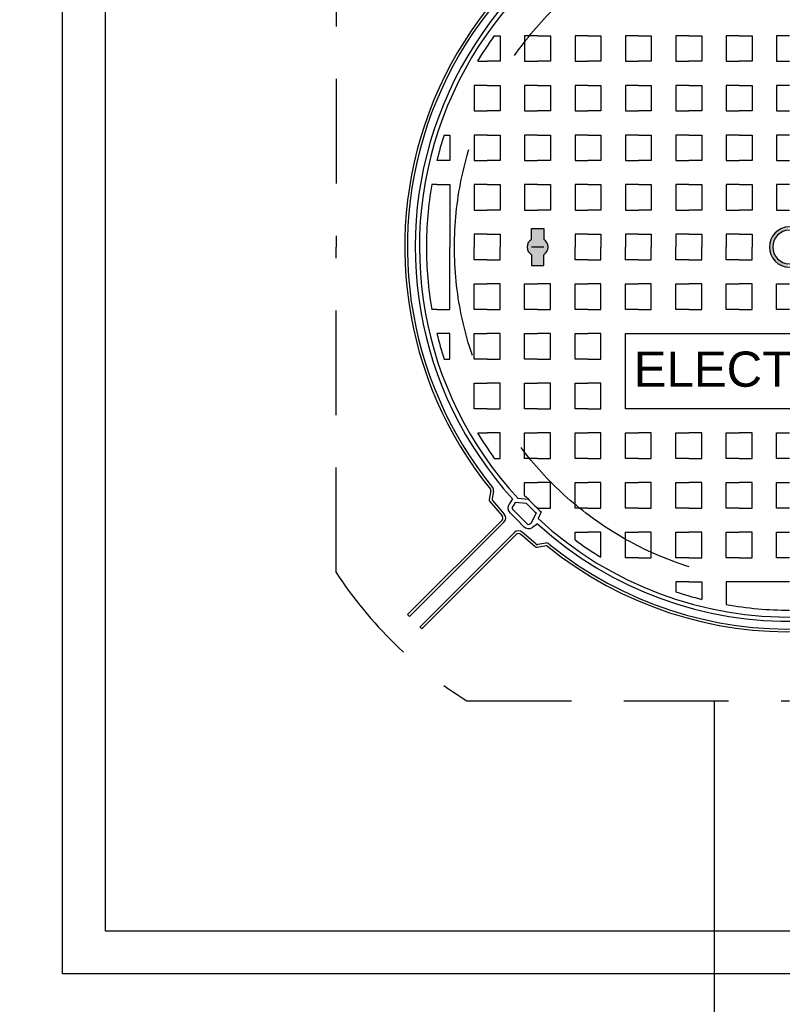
# Model space of a CAD drawing. Header units: metres. Extents: x -4024927 to 10167049, y -539908 to 13839353.
# Tile 193 of 211: x 1824608 to 1825054, y -276642 to -276066. Entities that reach past the tile are written whole.
import ezdxf
from ezdxf import colors
from ezdxf.entities.mleader import LeaderData, LeaderLine
from ezdxf.math import Vec2, Vec3

# ---------------------------------------------------------------- set-up
doc = ezdxf.new("R2010")
doc.units = ezdxf.units.M
doc.linetypes.add('CONTIUOUS', pattern=[0])
doc.linetypes.add('HIDDEN', pattern=[0.375, 0.25, -0.125])
for name, color, linetype in [('C-ANNO-DIMS', 1, 'Continuous'), ('C-ANNO-GENF-TEXT-N_25', 2, 'Continuous'), ('C-DETL-COVR-IRON', 3, 'Continuous'), ('C-DETL-MANH-COVR', 1, 'Continuous'), ('C-UTIL-EDGE-DUCT', 2, 'Continuous'), ('EL-AGLI-EQUP-PAPI-N-RefEdit0', 1, 'CONTIUOUS'), ('PAPI ENLARGED PLAN AND SECTION DETAILS- Update$1$PAPI ENLARGED PLAN AND SECTION DETAILS$0$AGL-CENTRAL RUNWAY PAPI DETAIL$0$E-DETL-GRPH-07CN', 2, 'Continuous')]:
    doc.layers.add(name, color=color, linetype=linetype)
doc.styles.add('Arial', font='arial.ttf')
doc.dimstyles.new('NACO_Dim-60', dxfattribs={"dimscale": 60, "dimtxt": 2.5, "dimasz": 2.5, "dimexe": 1, "dimexo": 2, "dimgap": 1, "dimtad": 1, "dimdec": 0, "dimrnd": 1, "dimzin": 0, "dimdsep": 46, "dimtxsty": 'Arial', "dimcen": 0, "dimclrd": 1, "dimclre": 8, "dimclrt": 2, "dimadec": 3, "dimazin": 0, "dimtfac": 0.3333, "dimtdec": 0, "dimtix": 1, "dimtmove": 0, "dimatfit": 3, "dimfxl": 5, "dimtfill": 1, "dimtolj": 1, "dimtzin": 0, "dimarcsym": 1})

# ---------------------------------------------------------------- blocks, each defined once
blk = doc.blocks.new('*D1576')
at = {"layer": 'C-ANNO-DIMS', "color": 8, "lineweight": -2, "transparency": 16777216}
for p, q in [((1824633.37, -276756.24), (1824633.37, -277407.29)), ((1825483.37, -276756.24), (1825483.37, -277407.29))]:
    blk.add_line(p, q, dxfattribs=at)
at = {"layer": 'C-ANNO-DIMS', "color": 1, "lineweight": -2, "transparency": 16777216}
blk.add_line((1825318.37, -277341.29), (1824798.37, -277341.29), dxfattribs=at)
at = {"layer": 'C-ANNO-DIMS', "color": 1, "transparency": 16777216}
for points in [[(1824798.37, -277313.79), (1824798.37, -277368.79), (1824633.37, -277341.29)], [(1825318.37, -277313.79), (1825318.37, -277368.79), (1825483.37, -277341.29)]]:
    blk.add_solid(points, dxfattribs=at)
at = {"layer": 'Defpoints', "color": 0, "transparency": 16777216}
for p in [(1824633.37, -276624.24), (1825483.37, -276624.24), (1824633.37, -277341.29)]:
    blk.add_point(p, dxfattribs=at)
at = {"layer": 'C-ANNO-DIMS', "color": 2, "transparency": 16777216, "insert": (1825058.37, -277189.98), "char_height": 165, "attachment_point": 5, "style": 'Arial', "bg_fill": 3, "box_fill_scale": 1.1, "bg_fill_color": 256, "bg_fill_true_color": 13158600, "bg_fill_transparency": 0}
blk.add_mtext('\\A1;TBC', dxfattribs=at)
blk = doc.blocks.new('MH-PLAN 915')
at = {"layer": 'C-DETL-MANH-COVR'}
for points in [[(0.0092, 0.2935), (0.022, 0.2935), (0.022, 0.308), (0.0092, 0.308, 0.492937), (-0.0075, 0.3102, 0.065375), (-0.0092, 0.308), (-0.022, 0.308), (-0.022, 0.2935), (-0.0092, 0.2935, 0.267769), (0, 0.2882, 0.267769)], [(-0.02, 0.002, -0.906181), (0.02, 0.002), (0.024, 0.002, 0.921029), (-0.024, 0.002)]]:
    blk.add_hatch(color=256, dxfattribs=at).paths.add_polyline_path(points)
at = {"layer": 'C-DETL-MANH-COVR', "linetype": 'HIDDEN', "ltscale": 0.5}
for p, q in [((-0.3884, 0.5414), (0, 0.5414)), ((0.3884, 0.5414), (0, 0.5414)), ((-0.5419, 0.3852), (-0.5419, 0))]:
    blk.add_line(p, q, dxfattribs=at)
at = {"layer": 'C-DETL-MANH-COVR'}
for p, q in [((-0.3285, 0.3409), (-0.4412, 0.4537)), ((-0.3262, 0.3432), (-0.4389, 0.4559)), ((-0.3432, 0.3262), (-0.4559, 0.4389)), ((-0.3409, 0.3285), (-0.4537, 0.4412)), ((-0.0745, 0.4211), (-0.0745, 0.4056)), ((0.0745, 0.4211), (0.0745, 0.4056)), ((-0.0745, 0.4056), (0, 0.4056)), ((0.0745, 0.4056), (0, 0.4056)), ((-0.3036, 0.358), (-0.3211, 0.343)), ((-0.3027, 0.3545), (-0.3191, 0.3405)), ((-0.2907, 0.3566), (-0.3013, 0.3586)), ((-0.2911, 0.3534), (-0.3004, 0.3551)), ((-0.3301, 0.3138), (-0.3138, 0.3301)), ((-0.3174, 0.3337), (-0.3255, 0.3255)), ((-0.305, 0.3274), (-0.3097, 0.3305)), ((-0.3007, 0.3306), (-0.3069, 0.3347)), ((-0.358, 0.3036), (-0.343, 0.3211)), ((-0.3545, 0.3027), (-0.3405, 0.3191)), ((-0.3337, 0.3174), (-0.3255, 0.3255)), ((-0.3063, 0.3139), (-0.305, 0.3274)), ((-0.3014, 0.3116), (-0.3002, 0.3241)), ((-0.3306, 0.3007), (-0.3347, 0.3069)), ((-0.3296, 0.3084), (-0.3305, 0.3097)), ((-0.3174, 0.3026), (-0.3296, 0.3084)), ((-0.3566, 0.2907), (-0.3586, 0.3013)), ((-0.3534, 0.2911), (-0.3551, 0.3004)), ((-0.3162, 0.2965), (-0.3241, 0.3002))]:
    blk.add_line(p, q, dxfattribs=at)
for points in [[(-0.0745, 0.4211), (-0.0745, 0.427)], [(0.0745, 0.4211), (0.0745, 0.427)], [(-0.1337, 0.4123), (-0.1337, 0.4056), (-0.1034, 0.4056), (-0.1034, 0.4211)], [(0.1337, 0.4123), (0.1337, 0.4056), (0.1034, 0.4056), (0.1034, 0.4211)], [(-0.193, 0.3609), (-0.193, 0.3764), (-0.1627, 0.3764), (-0.1627, 0.3609)], [(-0.1337, 0.3609), (-0.1337, 0.3764), (-0.1034, 0.3764), (-0.1034, 0.3609)], [(-0.0745, 0.3609), (-0.0745, 0.3764), (-0.0441, 0.3764), (-0.0441, 0.3609)], [(-0.0152, 0.3609), (-0.0152, 0.3764), (0, 0.3764)], [(0.0152, 0.3609), (0.0152, 0.3764), (0, 0.3764)], [(0.0745, 0.3609), (0.0745, 0.3764), (0.0441, 0.3764), (0.0441, 0.3609)], [(0.1337, 0.3609), (0.1337, 0.3764), (0.1034, 0.3764), (0.1034, 0.3609)], [(0.193, 0.3609), (0.193, 0.3764), (0.1627, 0.3764), (0.1627, 0.3609)], [(-0.2219, 0.3723), (-0.2219, 0.3609)], [(0.2219, 0.3723), (0.2219, 0.3609)], [(-0.2523, 0.3525), (-0.2523, 0.3454), (-0.2219, 0.3454), (-0.2219, 0.3609)], [(-0.193, 0.3609), (-0.193, 0.3454), (-0.1627, 0.3454), (-0.1627, 0.3609)], [(-0.1337, 0.3609), (-0.1337, 0.3454), (-0.1034, 0.3454), (-0.1034, 0.3609)], [(-0.0745, 0.3609), (-0.0745, 0.3454), (-0.0441, 0.3454), (-0.0441, 0.3609)], [(-0.0152, 0.3609), (-0.0152, 0.3454), (0, 0.3454)], [(0.0152, 0.3609), (0.0152, 0.3454), (0, 0.3454)], [(0.0745, 0.3609), (0.0745, 0.3454), (0.0441, 0.3454), (0.0441, 0.3609)], [(0.1337, 0.3609), (0.1337, 0.3454), (0.1034, 0.3454), (0.1034, 0.3609)], [(0.193, 0.3609), (0.193, 0.3454), (0.1627, 0.3454), (0.1627, 0.3609)], [(0.2523, 0.3525), (0.2523, 0.3454), (0.2219, 0.3454), (0.2219, 0.3609)], [(-0.2965, 0.3162), (-0.2812, 0.3162), (-0.2812, 0.3008)], [(-0.2523, 0.3008), (-0.2523, 0.3162), (-0.2219, 0.3162), (-0.2219, 0.3008)], [(-0.193, 0.3008), (-0.193, 0.3162), (-0.1627, 0.3162), (-0.1627, 0.3008)], [(-0.1337, 0.3008), (-0.1337, 0.3162), (-0.1034, 0.3162), (-0.1034, 0.3008)], [(-0.0745, 0.3008), (-0.0745, 0.3162), (-0.0441, 0.3162), (-0.0441, 0.3008)], [(-0.0092, 0.308), (-0.022, 0.308), (-0.022, 0.2935), (-0.0092, 0.2935)], [(-0.0092, 0.308), (-0.022, 0.308), (-0.022, 0.2935), (-0.0092, 0.2935)], [(0, 0.2935), (0, 0.308)], [(0, 0.2935), (0, 0.308)], [(0, 0.2935), (0, 0.308)], [(0, 0.2935), (0, 0.308)], [(0.0092, 0.308), (0.022, 0.308), (0.022, 0.2935), (0.0092, 0.2935)], [(0.0092, 0.308), (0.022, 0.308), (0.022, 0.2935), (0.0092, 0.2935)], [(0.0745, 0.3008), (0.0745, 0.3162), (0.0441, 0.3162), (0.0441, 0.3008)], [(0.1337, 0.3008), (0.1337, 0.3162), (0.1034, 0.3162), (0.1034, 0.3008)], [(0.193, 0.3008), (0.193, 0.3162), (0.1627, 0.3162), (0.1627, 0.3008)], [(0.2523, 0.3008), (0.2523, 0.3162), (0.2219, 0.3162), (0.2219, 0.3008)], [(-0.3116, 0.3008), (-0.3116, 0.3014)], [(-0.3116, 0.3008), (-0.3116, 0.3014)], [(-0.3116, 0.3008), (-0.3116, 0.2853), (-0.2812, 0.2853), (-0.2812, 0.3008)], [(-0.2523, 0.3008), (-0.2523, 0.2853), (-0.2219, 0.2853), (-0.2219, 0.3008)], [(-0.193, 0.3008), (-0.193, 0.2853), (-0.1627, 0.2853), (-0.1627, 0.3008)], [(-0.1337, 0.3008), (-0.1337, 0.2853), (-0.1034, 0.2853), (-0.1034, 0.3008)], [(-0.0745, 0.3008), (-0.0745, 0.2853), (-0.0441, 0.2853), (-0.0441, 0.3008)], [(0.0745, 0.3008), (0.0745, 0.2853), (0.0441, 0.2853), (0.0441, 0.3008)], [(0.1337, 0.3008), (0.1337, 0.2853), (0.1034, 0.2853), (0.1034, 0.3008)], [(0.193, 0.3008), (0.193, 0.2853), (0.1627, 0.2853), (0.1627, 0.3008)], [(0.2523, 0.3008), (0.2523, 0.2853), (0.2219, 0.2853), (0.2219, 0.3008)], [(-0.3497, 0.2561), (-0.3405, 0.2561), (-0.3405, 0.2406)], [(-0.3116, 0.2406), (-0.3116, 0.2561), (-0.2812, 0.2561), (-0.2812, 0.2406)], [(-0.2523, 0.2406), (-0.2523, 0.2561), (-0.2219, 0.2561), (-0.2219, 0.2406)], [(-0.193, 0.2406), (-0.193, 0.2561), (-0.1627, 0.2561), (-0.1627, 0.2406)], [(-0.1337, 0.2406), (-0.1337, 0.2561), (-0.1034, 0.2561), (-0.1034, 0.2406)], [(-0.0745, 0.2406), (-0.0745, 0.2561), (-0.0441, 0.2561), (-0.0441, 0.2406)], [(-0.0152, 0.2406), (-0.0152, 0.2561), (0, 0.2561)], [(0.0152, 0.2406), (0.0152, 0.2561), (0, 0.2561)], [(0.0745, 0.2406), (0.0745, 0.2561), (0.0441, 0.2561), (0.0441, 0.2406)], [(0.1337, 0.2406), (0.1337, 0.2561), (0.1034, 0.2561), (0.1034, 0.2406)], [(0.193, 0.2406), (0.193, 0.2561), (0.1627, 0.2561), (0.1627, 0.2406)], [(0.2523, 0.2406), (0.2523, 0.2561), (0.2219, 0.2561), (0.2219, 0.2406)], [(-0.3704, 0.2251), (-0.3405, 0.2251), (-0.3405, 0.2406)], [(-0.3116, 0.2406), (-0.3116, 0.2251), (-0.2812, 0.2251), (-0.2812, 0.2406)], [(-0.2523, 0.2406), (-0.2523, 0.2251), (-0.2219, 0.2251), (-0.2219, 0.2406)], [(-0.193, 0.2406), (-0.193, 0.2251), (-0.1627, 0.2251), (-0.1627, 0.2406)], [(-0.1337, 0.2406), (-0.1337, 0.2251), (-0.1034, 0.2251), (-0.1034, 0.2406)], [(-0.0745, 0.2406), (-0.0745, 0.2251), (-0.0441, 0.2251), (-0.0441, 0.2406)], [(-0.0152, 0.2406), (-0.0152, 0.2251), (0, 0.2251)], [(0.0152, 0.2406), (0.0152, 0.2251), (0, 0.2251)], [(0.0745, 0.2406), (0.0745, 0.2251), (0.0441, 0.2251), (0.0441, 0.2406)], [(0.1337, 0.2406), (0.1337, 0.2251), (0.1034, 0.2251), (0.1034, 0.2406)], [(0.193, 0.2406), (0.193, 0.2251), (0.1627, 0.2251), (0.1627, 0.2406)], [(0.2523, 0.2406), (0.2523, 0.2251), (0.2219, 0.2251), (0.2219, 0.2406)], [(-0.3709, 0.1805), (-0.3709, 0.1959), (-0.3405, 0.1959), (-0.3405, 0.1805)], [(-0.3116, 0.1805), (-0.3116, 0.1959), (-0.2812, 0.1959), (-0.2812, 0.1805)], [(-0.2523, 0.1805), (-0.2523, 0.1959), (-0.2219, 0.1959), (-0.2219, 0.1805)], [(-0.0745, 0.1805), (-0.0745, 0.1959), (-0.0441, 0.1959), (-0.0441, 0.1805)], [(-0.0152, 0.1805), (-0.0152, 0.1959), (0, 0.1959)], [(0.0152, 0.1805), (0.0152, 0.1959), (0, 0.1959)], [(0.0745, 0.1805), (0.0745, 0.1959), (0.0441, 0.1959), (0.0441, 0.1805)], [(0.1337, 0.1805), (0.1337, 0.1959), (0.1034, 0.1959), (0.1034, 0.1805)], [(0.193, 0.1805), (0.193, 0.1959), (0.1627, 0.1959), (0.1627, 0.1805)], [(0.2523, 0.1805), (0.2523, 0.1959), (0.2219, 0.1959), (0.2219, 0.1805)], [(-0.3709, 0.1805), (-0.3709, 0.165), (-0.3405, 0.165), (-0.3405, 0.1805)], [(-0.3116, 0.1805), (-0.3116, 0.165), (-0.2812, 0.165), (-0.2812, 0.1805)], [(-0.2523, 0.1805), (-0.2523, 0.165), (-0.2219, 0.165), (-0.2219, 0.1805)], [(-0.0745, 0.1805), (-0.0745, 0.165), (-0.0441, 0.165), (-0.0441, 0.1805)], [(-0.0152, 0.1805), (-0.0152, 0.165), (0, 0.165)], [(0.0152, 0.1805), (0.0152, 0.165), (0, 0.165)], [(0.0745, 0.1805), (0.0745, 0.165), (0.0441, 0.165), (0.0441, 0.1805)], [(0.1337, 0.1805), (0.1337, 0.165), (0.1034, 0.165), (0.1034, 0.1805)], [(0.193, 0.1805), (0.193, 0.165), (0.1627, 0.165), (0.1627, 0.1805)], [(0.2523, 0.1805), (0.2523, 0.165), (0.2219, 0.165), (0.2219, 0.1805)], [(-0.3998, 0.1203), (-0.3998, 0.1358), (-0.4117, 0.1358)], [(-0.3709, 0.1203), (-0.3709, 0.1358), (-0.3405, 0.1358), (-0.3405, 0.1203)], [(-0.3116, 0.1203), (-0.3116, 0.1358), (-0.2812, 0.1358), (-0.2812, 0.1203)], [(-0.2523, 0.1203), (-0.2523, 0.1358), (-0.2219, 0.1358), (-0.2219, 0.1203)], [(-0.0745, 0.1203), (-0.0745, 0.1358), (-0.0441, 0.1358), (-0.0441, 0.1203)], [(-0.0152, 0.1203), (-0.0152, 0.1358), (0, 0.1358)], [(0.0152, 0.1203), (0.0152, 0.1358), (0, 0.1358)], [(0.0745, 0.1203), (0.0745, 0.1358), (0.0441, 0.1358), (0.0441, 0.1203)], [(0.1337, 0.1203), (0.1337, 0.1358), (0.1034, 0.1358), (0.1034, 0.1203)], [(0.193, 0.1203), (0.193, 0.1358), (0.1627, 0.1358), (0.1627, 0.1203)], [(0.2523, 0.1203), (0.2523, 0.1358), (0.2219, 0.1358), (0.2219, 0.1203)], [(-0.3998, 0.1203), (-0.3998, 0.1048), (-0.4206, 0.1048)], [(-0.3709, 0.1203), (-0.3709, 0.1048), (-0.3405, 0.1048), (-0.3405, 0.1203)], [(-0.3116, 0.1203), (-0.3116, 0.1048), (-0.2812, 0.1048), (-0.2812, 0.1203)], [(-0.2523, 0.1203), (-0.2523, 0.1048), (-0.2219, 0.1048), (-0.2219, 0.1203)], [(-0.0745, 0.1203), (-0.0745, 0.1048), (-0.0441, 0.1048), (-0.0441, 0.1203)], [(-0.0152, 0.1203), (-0.0152, 0.1048), (0, 0.1048)], [(0.0152, 0.1203), (0.0152, 0.1048), (0, 0.1048)], [(0.0745, 0.1203), (0.0745, 0.1048), (0.0441, 0.1048), (0.0441, 0.1203)], [(0.1337, 0.1203), (0.1337, 0.1048), (0.1034, 0.1048), (0.1034, 0.1203)], [(0.193, 0.1203), (0.193, 0.1048), (0.1627, 0.1048), (0.1627, 0.1203)], [(0.2523, 0.1203), (0.2523, 0.1048), (0.2219, 0.1048), (0.2219, 0.1203)], [(-0.3998, 0), (-0.3998, 0.0756), (-0.4268, 0.0756)], [(-0.3709, 0.0602), (-0.3709, 0.0756), (-0.3405, 0.0756), (-0.3405, 0.0602)], [(-0.3116, 0.0602), (-0.3116, 0.0756), (-0.2812, 0.0756), (-0.2812, 0.0602)], [(-0.2523, 0.0602), (-0.2523, 0.0756), (-0.2219, 0.0756), (-0.2219, 0.0602)], [(-0.0745, 0.0602), (-0.0745, 0.0756), (-0.0441, 0.0756), (-0.0441, 0.0602)], [(-0.0152, 0.0602), (-0.0152, 0.0756), (0, 0.0756)], [(0.0152, 0.0602), (0.0152, 0.0756), (0, 0.0756)], [(0.0745, 0.0602), (0.0745, 0.0756), (0.0441, 0.0756), (0.0441, 0.0602)], [(0.1337, 0.0602), (0.1337, 0.0756), (0.1034, 0.0756), (0.1034, 0.0602)], [(0.193, 0.0602), (0.193, 0.0756), (0.1627, 0.0756), (0.1627, 0.0602)], [(0.2523, 0.0602), (0.2523, 0.0756), (0.2219, 0.0756), (0.2219, 0.0602)], [(-0.3709, 0.0602), (-0.3709, 0.0447), (-0.3405, 0.0447), (-0.3405, 0.0602)], [(-0.3116, 0.0602), (-0.3116, 0.0447), (-0.2812, 0.0447), (-0.2812, 0.0602)], [(-0.2523, 0.0602), (-0.2523, 0.0447), (-0.2219, 0.0447), (-0.2219, 0.0602)], [(-0.0745, 0.0602), (-0.0745, 0.0447), (-0.0441, 0.0447), (-0.0441, 0.0602)], [(-0.0152, 0.0602), (-0.0152, 0.0447), (0, 0.0447)], [(0.0152, 0.0602), (0.0152, 0.0447), (0, 0.0447)], [(0.0745, 0.0602), (0.0745, 0.0447), (0.0441, 0.0447), (0.0441, 0.0602)], [(0.1337, 0.0602), (0.1337, 0.0447), (0.1034, 0.0447), (0.1034, 0.0602)], [(0.193, 0.0602), (0.193, 0.0447), (0.1627, 0.0447), (0.1627, 0.0602)], [(0.2523, 0.0602), (0.2523, 0.0447), (0.2219, 0.0447), (0.2219, 0.0602)], [(-0.3709, 0), (-0.3709, 0.0155), (-0.3405, 0.0155), (-0.3405, 0)], [(-0.3116, 0), (-0.3116, 0.0155), (-0.2812, 0.0155), (-0.2812, 0)], [(-0.2523, 0), (-0.2523, 0.0155), (-0.2219, 0.0155), (-0.2219, 0)], [(-0.0745, 0), (-0.0745, 0.0155), (-0.0441, 0.0155), (-0.0441, 0)], [(0.0745, 0), (0.0745, 0.0155), (0.0441, 0.0155), (0.0441, 0)], [(0.1337, 0), (0.1337, 0.0155), (0.1034, 0.0155), (0.1034, 0)], [(0.193, 0), (0.193, 0.0155), (0.1627, 0.0155), (0.1627, 0)], [(0.2523, 0), (0.2523, 0.0155), (0.2219, 0.0155), (0.2219, 0)]]:
    blk.add_lwpolyline(points, dxfattribs=at)
blk.add_lwpolyline([(-0.1034, 0.1959), (-0.1034, -0.1959), (-0.193, -0.1959), (-0.193, 0.1959)], close=True, dxfattribs=at)
at = {"layer": 'C-DETL-MANH-COVR', "linetype": 'HIDDEN'}
blk.add_circle((0, 0), 0.4, dxfattribs=at)
at = {"layer": 'C-DETL-MANH-COVR', "linetype": 'HIDDEN', "ltscale": 0.5}
blk.add_arc((-0.1049, 0.1093), 0.5168, 123.2755, 147.7366, dxfattribs=at)
at = {"layer": 'C-DETL-MANH-COVR'}
for centre, radius, start, end in [((0, 0), 0.4594, 6.0177, 128.9841), ((0, 0), 0.6328, 133.9133, 134.2046), ((0, 0), 0.4469, 2.7136, 132.2864), ((0, 0), 0.4562, 6.0177, 128.9845), ((0, 0), 0.6328, 135.7954, 136.0867), ((0, 0), 0.4418, 2.1978, 132.8022), ((0, 0), 0.4335, 90, 99.8907), ((0, 0), 0.4335, 80.1093, 90), ((0, 0), 0.4335, 103.7983, 107.9704), ((0, 0), 0.4335, 72.0296, 76.2017), ((0, 0), 0.4335, 120.7985, 125.5943), ((0, 0), 0.4335, 54.4057, 59.2015), ((-0.3018, 0.3558), 0.00278, 79.5102, 130.4642), ((-0.3009, 0.3524), 0.00278, 79.5102, 130.4642), ((-0.2904, 0.3588), 0.00547, 262.3923, 309.2993), ((-0.2904, 0.3588), 0.00223, 262.2566, 309.3479), ((-0.2904, 0.3588), 0.00223, 262.2566, 309.3479), ((-0.3236, 0.3458), 0.00696, 225, 310.4642), ((-0.3236, 0.3458), 0.00374, 225, 310.4642), ((-0.3115, 0.3279), 0.00829, 56.2785, 135), ((-0.3115, 0.3279), 0.0032, 56.2785, 135), ((-0.3458, 0.3236), 0.00374, 319.5358, 45), ((-0.3458, 0.3236), 0.00696, 319.5358, 45), ((-0.3279, 0.3115), 0.00829, 135, 213.7215), ((-0.3279, 0.3115), 0.0032, 135, 213.7215), ((0, 0), 0.4386, 134.2917, 136.3639), ((0, 0), 0.4335, 134.0445, 136.8489), ((0, 0), 0.4335, 133.1511, 135.9555), ((0, 0.3027), 0.0106, 30.0385, 149.9615), ((0, 0.3027), 0.0106, 30.0385, 149.9615), ((0, 0), 0.4469, 137.7136, 312.2864), ((0, 0), 0.4418, 137.1978, 312.8022), ((-0.3558, 0.3018), 0.00278, 139.5358, 190.4898), ((-0.3524, 0.3009), 0.00278, 139.5358, 190.4898), ((0, 0), 0.4594, 141.0159, 223.052), ((0, 0), 0.4562, 141.0149, 223.052), ((-0.3588, 0.2904), 0.00223, 320.6521, 7.7434), ((-0.3588, 0.2904), 0.00547, 320.7007, 7.6077), ((0, 0.2988), 0.0106, 210.0385, 329.9615), ((0, 0.2988), 0.0106, 210.0385, 329.9615), ((0, 0), 0.4335, 143.787, 148.7129), ((0, 0), 0.4335, 161.7442, 166.0073), ((0, 0), 0.4335, 169.9507, 180), ((0, 0), 0.0241, 317.161, 222.839), ((0, 0), 0.0201, 317.161, 222.839)]:
    blk.add_arc(centre, radius, start, end, dxfattribs=at)
at = {"layer": 'C-DETL-MANH-COVR', "style": 'Arial'}
blk.add_text('ELECTRICAL', height=0.042, rotation=270, dxfattribs=at).set_placement((-0.1668, 0.186))

msp = doc.modelspace()

# ---------------------------------------------------------------- linework, layer by layer
at = {"layer": 'C-UTIL-EDGE-DUCT', "color": 251, "linetype": 'HIDDEN'}
msp.add_line((1825014.26, -276464.65), (1825014.26, -281922.75), dxfattribs=at)
at = {"layer": 'PAPI ENLARGED PLAN AND SECTION DETAILS- Update$1$PAPI ENLARGED PLAN AND SECTION DETAILS$0$AGL-CENTRAL RUNWAY PAPI DETAIL$0$E-DETL-GRPH-07CN', "color": 1, "ltscale": 0.001}
for points in [[(1825483.37, -276624.24), (1824633.37, -276624.24), (1824633.37, -275774.24), (1825483.37, -275774.24)], [(1825458.37, -276599.24), (1824658.37, -276599.24), (1824658.37, -275799.24), (1825458.37, -275799.24)]]:
    msp.add_lwpolyline(points, close=True, dxfattribs=at)

# ---------------------------------------------------------------- block references
at = {"layer": 'C-DETL-COVR-IRON', "xscale": 489.7934038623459, "yscale": 489.7934038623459, "zscale": 489.7934038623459, "rotation": 90}
msp.add_blockref('MH-PLAN 915', (1825058.37, -276199.24), dxfattribs=at)

# ---------------------------------------------------------------- leaders
at = {"layer": 'C-ANNO-GENF-TEXT-N_25'}
ml = msp.add_multileader_mtext('Standard', dxfattribs=at)
ml.set_content('DIRECT BURIED CABLES', color=2, style='Arial')
ml.set_leader_properties(color=1)
ml.build(insert=Vec2(0, 0))
ml.multileader.update_dxf_attribs({"dogleg_length": 13.67, "arrow_head_size": 165, "scale": 66})
ctx = ml.context
ctx.base_point, ctx.scale, ctx.char_height, ctx.arrow_head_size, ctx.landing_gap_size, ctx.plane_origin, ctx.plane_x_axis, ctx.plane_y_axis = Vec3(1844053.13, -276884.69), 66, 165, 165, 66, Vec3(1845212.75, -275863.74), Vec3(0.999994, -0.003565), Vec3(0.003565, 0.999994)
ctx.text_align_type = 2
notes = []
notes.append((ctx, [(0, (1, 1, 0), (1843752.77, -276883.62), (0.999994, -0.003565), 300.36, [(0, [(1843618.96, -276198.04)], 0, [])])]))
ctx.mtext.insert, ctx.mtext.text_direction, ctx.mtext.rotation, ctx.mtext.width, ctx.mtext.alignment, ctx.mtext.flow_direction = Vec3(1846856.2, -276810.78), Vec3(0.999994, -0.003565), 6.279621, 3126.1115, 3, 5
for ctx, leaders in notes:
    for number, flags, end, landing, length, lines in leaders:
        leader = LeaderData()
        leader.index, (leader.has_last_leader_line, leader.has_dogleg_vector, leader.attachment_direction) = number, flags
        leader.last_leader_point, leader.dogleg_vector, leader.dogleg_length = Vec3(end), Vec3(landing), length
        for number, points, colour, breaks in lines:
            line = LeaderLine()
            line.index, line.vertices, line.color, line.breaks = number, Vec3.list(points), colors.encode_raw_color(colour), breaks
            leader.lines.append(line)
        ctx.leaders.append(leader)

# ---------------------------------------------------------------- next in the draw order: dimensions: what is measured, and where the dimension line sits
at = {"layer": 'C-ANNO-DIMS'}
dim = msp.add_linear_dim(base=(1824633.37, -277341.29), p1=(1825483.37, -276624.24), p2=(1824633.37, -276624.24), angle=180, text='TBC', dimstyle='NACO_Dim-60', override={"dimscale": 66}, dxfattribs=at)
dim.commit()
dim.dimension.update_dxf_attribs({"geometry": '*D1576', "text_midpoint": (1825058.37, -277189.98)})

# ---------------------------------------------------------------- next in the draw order: linework, layer by layer
at = {"layer": 'EL-AGLI-EQUP-PAPI-N-RefEdit0'}
msp.add_arc((3071061.1, 6743365.78), 7095987.63, 260.537675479, 260.537675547, dxfattribs=at)

# ---------------------------------------------------------------- next in the draw order: leaders
at = {"layer": 'C-ANNO-GENF-TEXT-N_25'}
ml = msp.add_multileader_mtext('Standard', dxfattribs=at)
ml.set_content('DIRECT BURIED CABLES', color=2, style='Arial')
ml.set_leader_properties(color=1)
ml.build(insert=Vec2(0, 0))
ml.multileader.update_dxf_attribs({"dogleg_length": 13.67, "arrow_head_size": 165, "scale": 66})
ctx = ml.context
ctx.base_point, ctx.scale, ctx.char_height, ctx.arrow_head_size, ctx.landing_gap_size, ctx.plane_origin, ctx.plane_x_axis, ctx.plane_y_axis = Vec3(1902687.99, -276884.69), 66, 165, 165, 66, Vec3(1903847.61, -275863.74), Vec3(0.999994, -0.003565), Vec3(0.003565, 0.999994)
ctx.text_align_type = 2
notes = []
notes.append((ctx, [(0, (1, 1, 0), (1902387.62, -276883.62), (0.999994, -0.003565), 300.36, [(0, [(1902253.82, -276198.04)], 0, [])])]))
ctx.mtext.insert, ctx.mtext.text_direction, ctx.mtext.rotation, ctx.mtext.width, ctx.mtext.alignment, ctx.mtext.flow_direction = Vec3(1905491.06, -276810.78), Vec3(0.999994, -0.003565), 6.279621, 3126.1115, 3, 5
for ctx, leaders in notes:
    for number, flags, end, landing, length, lines in leaders:
        leader = LeaderData()
        leader.index, (leader.has_last_leader_line, leader.has_dogleg_vector, leader.attachment_direction) = number, flags
        leader.last_leader_point, leader.dogleg_vector, leader.dogleg_length = Vec3(end), Vec3(landing), length
        for number, points, colour, breaks in lines:
            line = LeaderLine()
            line.index, line.vertices, line.color, line.breaks = number, Vec3.list(points), colors.encode_raw_color(colour), breaks
            leader.lines.append(line)
        ctx.leaders.append(leader)

doc.saveas('drawing.dxf')
